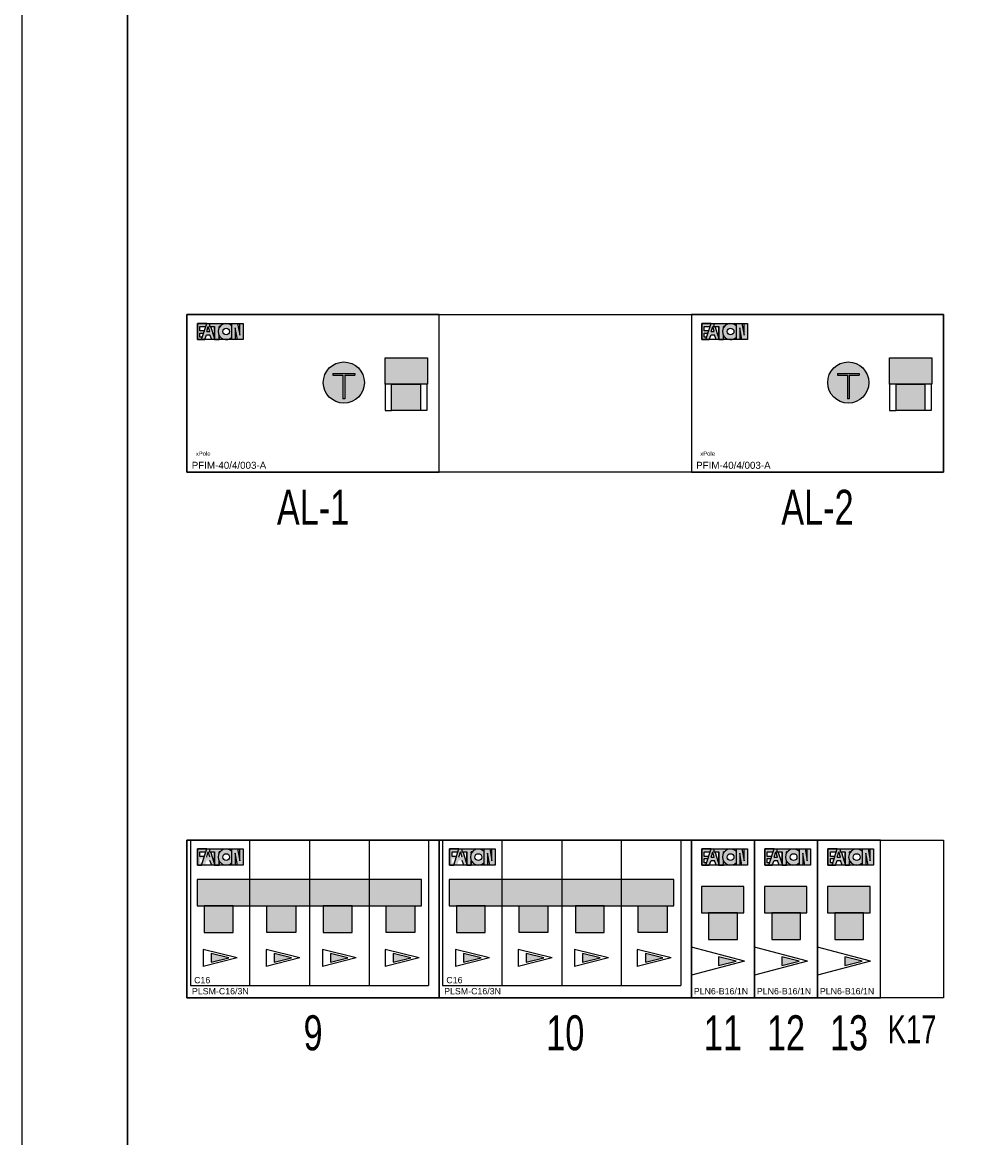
# Model space of a CAD drawing. Header units: millimetres. Extents: x -11050 to 27196, y -10809 to 18412.
# Tile 4 of 10: x -11050 to -8306, y 11876 to 15059. Entities that reach past the tile are written whole.
import ezdxf
from ezdxf.enums import TextEntityAlignment as Align

# ---------------------------------------------------------------- set-up
doc = ezdxf.new("R2010")
doc.units = ezdxf.units.MM
doc.header["$LTSCALE"] = 100
doc.linetypes.add('HIDDEN', pattern=[9.525, 6.35, -3.175])
doc.layers.add('EL$6----', color=7, linetype='Continuous')
doc.styles.add('Arial', font='arial.ttf')
doc.styles.get("Standard").update_dxf_attribs({"font": 'arial.ttf'})

# ---------------------------------------------------------------- blocks, each defined once
blk = doc.blocks.new('*U69')
for color, points in [(160, [(56.3, -26), (56.3, -25.3), (29.7, -25.3), (29.7, -71.2), (41.5, -71.2), (43.7, -64.4), (36.8, -64.4), (36.8, -52.8), (47.5, -52.8), (49.6, -46.4), (36.8, -46.4), (36.8, -33.6), (53.8, -33.6)]), (160, [(106, -26.1), (106, -25.3), (64.4, -25.3), (64.4, -33.6), (78.8, -33.6), (78.8, -71.2), (91.6, -71.2), (91.6, -59, -0.247607), (91.6, -37.5), (91.6, -33.6), (94.2, -33.6, -0.156025)]), (160, [(150.7, -58.9), (144.4, -25.3), (128.4, -25.3), (128.4, -71.2), (138, -71.2), (138, -37.6), (144.3, -71.2), (160.3, -71.2), (160.3, -25.3), (150.7, -25.3)]), (256, [(49.3, -283.6), (131.5, -283.6), (131.5, -207.8), (49.3, -207.8)])]:
    blk.add_hatch(color=color).paths.add_polyline_path(points)
h = blk.add_hatch(color=256)
h.paths.add_polyline_path([(68.1, -33.6), (64.4, -33.6), (64.4, -25.3), (56.5, -25.3), (41.5, -71.2), (51.1, -71.2), (56.1, -58), (65.7, -58), (70.8, -71.2), (78.8, -71.2), (78.8, -66.3)])
h.paths.add_polyline_path([(65.4, -48.6), (56.5, -48.6), (60.9, -33.6)], flags=16)
h = blk.add_hatch(color=256)
h.paths.add_polyline_path([(128.4, -64.1), (128.4, -32.4, 2.489681)])
h.paths.add_polyline_path([(102.3, -48.3, -1), (121.5, -48.3, -1)], flags=16)
h = blk.add_hatch(color=256)
h.dxf.hatch_style = 1
h.paths.add_polyline_path([(150, -132.6), (29, -132.6), (29, -207.8), (150, -207.8)])
h = blk.add_hatch(color=20)
h.dxf.hatch_style = 1
h.paths.add_polyline_path([(77.9, -333), (77.9, -358.1), (127.9, -345.6)])
at = {"color": 0}
blk.add_line((150, -207.4), (150, -132.6), dxfattribs=at)
blk.add_line((150, -207.4), (150, -132.6), dxfattribs=at)
blk.add_lwpolyline([(0, 0), (0, -450), (180, -450), (180, 0), (0, 0)], dxfattribs=at)
for points in [[(29.7, -25.3), (29.7, -71.2), (41.5, -71.2)], [(56.3, -26), (56.3, -25.3), (29.7, -25.3)], [(41.5, -71.2), (56.5, -25.3)], [(56.5, -25.3), (65.5, -25.3)], [(64.4, -25.3), (64.4, -33.6), (78.8, -33.6), (78.8, -71.2), (91.6, -71.2), (91.6, -59)], [(64.4, -25.3), (106, -25.3)], [(106, -25.3), (106, -26.1)], [(128.4, -71.2), (128.4, -25.3), (144.4, -25.3)], [(144.3, -71.2), (138, -37.6), (138, -71.2), (128.4, -71.2), (128.4, -25.3)], [(160.3, -25.3), (160.3, -71.2), (144.3, -71.2)], [(144.4, -25.3), (150.7, -58.9), (150.7, -25.3), (160.3, -25.3), (160.3, -71.2)], [(49.6, -46.4), (36.8, -46.4), (36.8, -33.6), (53.8, -33.6)], [(43.7, -64.4), (36.8, -64.4), (36.8, -52.8), (47.5, -52.8)], [(41.5, -71.2), (51.1, -71.2), (56.1, -58), (65.7, -58)], [(56.5, -48.6), (60.9, -33.6)], [(56.5, -48.6), (65.4, -48.6)], [(65.4, -48.6), (60.9, -33.6)], [(80.4, -71.2), (70.8, -71.2), (65.7, -58), (65.7, -58)], [(78.8, -66.3), (68.1, -33.6)], [(91.6, -59), (91.6, -71.2), (78.8, -71.2), (78.8, -33.6)], [(91.6, -37.5), (91.6, -33.6)], [(94.2, -33.6), (91.6, -33.6), (91.6, -37.5)], [(151.8, -345.6), (0, -305.9)], [(151.8, -345.6), (0, -385.2)]]:
    blk.add_lwpolyline(points)
for points in [[(29.7, -25.3), (160.3, -25.3), (160.3, -71.2), (29.7, -71.2)], [(77.9, -333), (77.9, -358.1), (127.9, -345.6)]]:
    blk.add_lwpolyline(points, close=True)
for points in [[(29, -207.8), (150, -207.8), (150, -132.6), (29, -132.6)], [(49.3, -283.6), (131.5, -283.6), (131.5, -207.8), (49.3, -207.8)], [(49.3, -283.6), (131.5, -283.6), (131.5, -207.8), (49.3, -207.8)]]:
    blk.add_lwpolyline(points, close=True, dxfattribs=at)
blk.add_circle((111.9, -48.3), 9.6)
blk.add_arc((111.9, -48.3), 22.9, 43.7665, 316.2335)
at = {"style": 'Arial'}
for tag, p in [('TYPENUMMER', (6.9, -440.3)), ('SCHAKELVERMOGEN', (47.8, -440.3))]:
    blk.add_attdef(tag, p, '', height=18, dxfattribs=at)
blk = doc.blocks.new('*U71')
for color, points in [(160, [(56.3, -26), (56.3, -25.3), (29.7, -25.3), (29.7, -71.2), (41.5, -71.2), (43.7, -64.4), (36.8, -64.4), (36.8, -52.8), (47.5, -52.8), (49.6, -46.4), (36.8, -46.4), (36.8, -33.6), (53.8, -33.6)]), (160, [(56.3, -26), (56.3, -25.3), (29.7, -25.3), (29.7, -71.2), (41.5, -71.2), (43.7, -64.4), (36.8, -64.4), (36.8, -52.8), (47.5, -52.8), (49.6, -46.4), (36.8, -46.4), (36.8, -33.6), (53.8, -33.6)]), (160, [(56.3, -26), (56.3, -25.3), (29.7, -25.3), (29.7, -71.2), (41.5, -71.2), (43.7, -64.4), (36.8, -64.4), (36.8, -52.8), (47.5, -52.8), (49.6, -46.4), (36.8, -46.4), (36.8, -33.6), (53.8, -33.6)]), (160, [(56.3, -26), (56.3, -25.3), (29.7, -25.3), (29.7, -71.2), (41.5, -71.2), (43.7, -64.4), (36.8, -64.4), (36.8, -52.8), (47.5, -52.8), (49.6, -46.4), (36.8, -46.4), (36.8, -33.6), (53.8, -33.6)]), (160, [(56.3, -26), (56.3, -25.3), (29.7, -25.3), (29.7, -71.2), (41.5, -71.2), (43.7, -64.4), (36.8, -64.4), (36.8, -52.8), (47.5, -52.8), (49.6, -46.4), (36.8, -46.4), (36.8, -33.6), (53.8, -33.6)]), (160, [(106, -26.1), (106, -25.3), (64.4, -25.3), (64.4, -33.6), (78.8, -33.6), (78.8, -71.2), (91.6, -71.2), (91.6, -59, -0.247607), (91.6, -37.5), (91.6, -33.6), (94.2, -33.6, -0.156025)]), (160, [(106, -26.1), (106, -25.3), (64.4, -25.3), (64.4, -33.6), (78.8, -33.6), (78.8, -71.2), (91.6, -71.2), (91.6, -59, -0.247607), (91.6, -37.5), (91.6, -33.6), (94.2, -33.6, -0.156025)]), (160, [(106, -26.1), (106, -25.3), (64.4, -25.3), (64.4, -33.6), (78.8, -33.6), (78.8, -71.2), (91.6, -71.2), (91.6, -59, -0.247607), (91.6, -37.5), (91.6, -33.6), (94.2, -33.6, -0.156025)]), (160, [(106, -26.1), (106, -25.3), (64.4, -25.3), (64.4, -33.6), (78.8, -33.6), (78.8, -71.2), (91.6, -71.2), (91.6, -59, -0.247607), (91.6, -37.5), (91.6, -33.6), (94.2, -33.6, -0.156025)]), (160, [(106, -26.1), (106, -25.3), (64.4, -25.3), (64.4, -33.6), (78.8, -33.6), (78.8, -71.2), (91.6, -71.2), (91.6, -59, -0.247607), (91.6, -37.5), (91.6, -33.6), (94.2, -33.6, -0.156025)]), (160, [(150.7, -58.9), (144.4, -25.3), (128.4, -25.3), (128.4, -71.2), (138, -71.2), (138, -37.6), (144.3, -71.2), (160.3, -71.2), (160.3, -25.3), (150.7, -25.3)]), (160, [(150.7, -58.9), (144.4, -25.3), (128.4, -25.3), (128.4, -71.2), (138, -71.2), (138, -37.6), (144.3, -71.2), (160.3, -71.2), (160.3, -25.3), (150.7, -25.3)]), (160, [(150.7, -58.9), (144.4, -25.3), (128.4, -25.3), (128.4, -71.2), (138, -71.2), (138, -37.6), (144.3, -71.2), (160.3, -71.2), (160.3, -25.3), (150.7, -25.3)]), (160, [(150.7, -58.9), (144.4, -25.3), (128.4, -25.3), (128.4, -71.2), (138, -71.2), (138, -37.6), (144.3, -71.2), (160.3, -71.2), (160.3, -25.3), (150.7, -25.3)]), (160, [(150.7, -58.9), (144.4, -25.3), (128.4, -25.3), (128.4, -71.2), (138, -71.2), (138, -37.6), (144.3, -71.2), (160.3, -71.2), (160.3, -25.3), (150.7, -25.3)]), (256, [(29, -187.8), (669.8, -187.8), (669.8, -112.7), (29, -112.7)]), (254, [(49.3, -263.6), (131.5, -263.6), (131.5, -187.8), (49.3, -187.8)]), (254, [(310.7, -263.6), (228.5, -263.6), (228.5, -187.8), (310.7, -187.8)]), (254, [(389.3, -263.6), (471.5, -263.6), (471.5, -187.8), (389.3, -187.8)]), (254, [(650.7, -263.6), (568.5, -263.6), (568.5, -187.8), (650.7, -187.8)])]:
    blk.add_hatch(color=color).paths.add_polyline_path(points)
h = blk.add_hatch(color=256)
h.paths.add_polyline_path([(68.1, -33.6), (64.4, -33.6), (64.4, -25.3), (56.5, -25.3), (41.5, -71.2), (51.1, -71.2), (56.1, -58), (65.7, -58), (70.8, -71.2), (78.8, -71.2), (78.8, -66.3)])
h.paths.add_polyline_path([(65.4, -48.6), (56.5, -48.6), (60.9, -33.6)], flags=16)
h = blk.add_hatch(color=256)
h.paths.add_polyline_path([(68.1, -33.6), (64.4, -33.6), (64.4, -25.3), (56.5, -25.3), (41.5, -71.2), (51.1, -71.2), (56.1, -58), (65.7, -58), (70.8, -71.2), (78.8, -71.2), (78.8, -66.3)])
h.paths.add_polyline_path([(65.4, -48.6), (56.5, -48.6), (60.9, -33.6)], flags=16)
h = blk.add_hatch(color=256)
h.paths.add_polyline_path([(68.1, -33.6), (64.4, -33.6), (64.4, -25.3), (56.5, -25.3), (41.5, -71.2), (51.1, -71.2), (56.1, -58), (65.7, -58), (70.8, -71.2), (78.8, -71.2), (78.8, -66.3)])
h.paths.add_polyline_path([(65.4, -48.6), (56.5, -48.6), (60.9, -33.6)], flags=16)
h = blk.add_hatch(color=256)
h.paths.add_polyline_path([(68.1, -33.6), (64.4, -33.6), (64.4, -25.3), (56.5, -25.3), (41.5, -71.2), (51.1, -71.2), (56.1, -58), (65.7, -58), (70.8, -71.2), (78.8, -71.2), (78.8, -66.3)])
h.paths.add_polyline_path([(65.4, -48.6), (56.5, -48.6), (60.9, -33.6)], flags=16)
h = blk.add_hatch(color=256)
h.paths.add_polyline_path([(68.1, -33.6), (64.4, -33.6), (64.4, -25.3), (56.5, -25.3), (41.5, -71.2), (51.1, -71.2), (56.1, -58), (65.7, -58), (70.8, -71.2), (78.8, -71.2), (78.8, -66.3)])
h.paths.add_polyline_path([(65.4, -48.6), (56.5, -48.6), (60.9, -33.6)], flags=16)
h = blk.add_hatch(color=256)
h.paths.add_polyline_path([(128.4, -64.1), (128.4, -32.4, 2.489681)])
h.paths.add_polyline_path([(102.3, -48.3, -1), (121.5, -48.3, -1)], flags=16)
h = blk.add_hatch(color=256)
h.paths.add_polyline_path([(128.4, -64.1), (128.4, -32.4, 2.489681)])
h.paths.add_polyline_path([(102.3, -48.3, -1), (121.5, -48.3, -1)], flags=16)
h = blk.add_hatch(color=256)
h.paths.add_polyline_path([(128.4, -64.1), (128.4, -32.4, 2.489681)])
h.paths.add_polyline_path([(102.3, -48.3, -1), (121.5, -48.3, -1)], flags=16)
h = blk.add_hatch(color=256)
h.paths.add_polyline_path([(128.4, -64.1), (128.4, -32.4, 2.489681)])
h.paths.add_polyline_path([(102.3, -48.3, -1), (121.5, -48.3, -1)], flags=16)
h = blk.add_hatch(color=256)
h.paths.add_polyline_path([(128.4, -64.1), (128.4, -32.4, 2.489681)])
h.paths.add_polyline_path([(102.3, -48.3, -1), (121.5, -48.3, -1)], flags=16)
h = blk.add_hatch(color=72)
h.dxf.hatch_style = 1
h.paths.add_polyline_path([(69.6, -323.6), (69.6, -348.7), (119.6, -336.2)])
h = blk.add_hatch(color=20)
h.dxf.hatch_style = 1
h.paths.add_polyline_path([(69.6, -323.6), (69.6, -348.7), (119.6, -336.2)])
h = blk.add_hatch(color=20)
h.dxf.hatch_style = 1
h.paths.add_polyline_path([(69.6, -323.6), (69.6, -348.7), (119.6, -336.2)])
h = blk.add_hatch(color=72)
h.dxf.hatch_style = 1
h.paths.add_polyline_path([(69.6, -323.6), (69.6, -348.7), (119.6, -336.2)])
h = blk.add_hatch(color=20)
h.dxf.hatch_style = 1
h.paths.add_polyline_path([(69.6, -323.6), (69.6, -348.7), (119.6, -336.2)])
h = blk.add_hatch(color=20)
h.dxf.hatch_style = 1
h.paths.add_polyline_path([(69.6, -323.6), (69.6, -348.7), (119.6, -336.2)])
h = blk.add_hatch(color=72)
h.dxf.hatch_style = 1
h.paths.add_polyline_path([(248.8, -323.6), (248.8, -348.7), (298.8, -336.2)])
h = blk.add_hatch(color=20)
h.dxf.hatch_style = 1
h.paths.add_polyline_path([(248.8, -323.6), (248.8, -348.7), (298.8, -336.2)])
h = blk.add_hatch(color=20)
h.dxf.hatch_style = 1
h.paths.add_polyline_path([(248.8, -323.6), (248.8, -348.7), (298.8, -336.2)])
h = blk.add_hatch(color=72)
h.dxf.hatch_style = 1
h.paths.add_polyline_path([(248.8, -323.6), (248.8, -348.7), (298.8, -336.2)])
h = blk.add_hatch(color=20)
h.dxf.hatch_style = 1
h.paths.add_polyline_path([(248.8, -323.6), (248.8, -348.7), (298.8, -336.2)])
h = blk.add_hatch(color=20)
h.dxf.hatch_style = 1
h.paths.add_polyline_path([(248.8, -323.6), (248.8, -348.7), (298.8, -336.2)])
h = blk.add_hatch(color=72)
h.dxf.hatch_style = 1
h.paths.add_polyline_path([(409.6, -323.6), (409.6, -348.7), (459.6, -336.2)])
h = blk.add_hatch(color=20)
h.dxf.hatch_style = 1
h.paths.add_polyline_path([(409.6, -323.6), (409.6, -348.7), (459.6, -336.2)])
h = blk.add_hatch(color=20)
h.dxf.hatch_style = 1
h.paths.add_polyline_path([(409.6, -323.6), (409.6, -348.7), (459.6, -336.2)])
h = blk.add_hatch(color=72)
h.dxf.hatch_style = 1
h.paths.add_polyline_path([(409.6, -323.6), (409.6, -348.7), (459.6, -336.2)])
h = blk.add_hatch(color=20)
h.dxf.hatch_style = 1
h.paths.add_polyline_path([(409.6, -323.6), (409.6, -348.7), (459.6, -336.2)])
h = blk.add_hatch(color=20)
h.dxf.hatch_style = 1
h.paths.add_polyline_path([(409.6, -323.6), (409.6, -348.7), (459.6, -336.2)])
h = blk.add_hatch(color=72)
h.dxf.hatch_style = 1
h.paths.add_polyline_path([(588.8, -323.6), (588.8, -348.7), (638.8, -336.2)])
h = blk.add_hatch(color=20)
h.dxf.hatch_style = 1
h.paths.add_polyline_path([(588.8, -323.6), (588.8, -348.7), (638.8, -336.2)])
h = blk.add_hatch(color=20)
h.dxf.hatch_style = 1
h.paths.add_polyline_path([(588.8, -323.6), (588.8, -348.7), (638.8, -336.2)])
h = blk.add_hatch(color=72)
h.dxf.hatch_style = 1
h.paths.add_polyline_path([(588.8, -323.6), (588.8, -348.7), (638.8, -336.2)])
h = blk.add_hatch(color=20)
h.dxf.hatch_style = 1
h.paths.add_polyline_path([(588.8, -323.6), (588.8, -348.7), (638.8, -336.2)])
h = blk.add_hatch(color=20)
h.dxf.hatch_style = 1
h.paths.add_polyline_path([(588.8, -323.6), (588.8, -348.7), (638.8, -336.2)])
at = {"color": 0}
for p, q in [((10, 0), (10, -415)), ((690, 0), (690, -415)), ((180, -187.5), (180, -112.7)), ((180, -187.5), (180, -112.7)), ((180, -187.5), (180, -112.7)), ((180, -187.5), (180, -112.7)), ((180, -187.5), (180, -112.7)), ((180, -187.5), (180, -112.7)), ((180, -187.5), (180, -112.7)), ((180, -187.5), (180, -112.7)), ((180, -187.5), (180, -112.7)), ((180, -187.5), (180, -112.7)), ((10, -415), (690, -415))]:
    blk.add_line(p, q, dxfattribs=at)
at = {"color": 0, "linetype": 'HIDDEN', "ltscale": 0.001}
for p, q in [((180, -415), (180, 0)), ((350, 0), (350, -415)), ((519.8, 0), (519.8, -415))]:
    blk.add_line(p, q, dxfattribs=at)
at = {"color": 0}
blk.add_lwpolyline([(0, 0), (0, -450), (720, -450), (720, 0), (0, 0)], dxfattribs=at)
for points in [[(29.7, -25.3), (29.7, -71.2), (41.5, -71.2)], [(56.3, -26), (56.3, -25.3), (29.7, -25.3)], [(29.7, -25.3), (29.7, -71.2), (41.5, -71.2)], [(56.3, -26), (56.3, -25.3), (29.7, -25.3)], [(29.7, -25.3), (29.7, -71.2), (41.5, -71.2)], [(56.3, -26), (56.3, -25.3), (29.7, -25.3)], [(29.7, -25.3), (29.7, -71.2), (41.5, -71.2)], [(56.3, -26), (56.3, -25.3), (29.7, -25.3)], [(29.7, -25.3), (29.7, -71.2), (41.5, -71.2)], [(56.3, -26), (56.3, -25.3), (29.7, -25.3)], [(41.5, -71.2), (56.5, -25.3)], [(41.5, -71.2), (56.5, -25.3)], [(41.5, -71.2), (56.5, -25.3)], [(41.5, -71.2), (56.5, -25.3)], [(41.5, -71.2), (56.5, -25.3)], [(56.5, -25.3), (65.5, -25.3)], [(56.5, -25.3), (65.5, -25.3)], [(56.5, -25.3), (65.5, -25.3)], [(56.5, -25.3), (65.5, -25.3)], [(56.5, -25.3), (65.5, -25.3)], [(64.4, -25.3), (64.4, -33.6), (78.8, -33.6), (78.8, -71.2), (91.6, -71.2), (91.6, -59)], [(64.4, -25.3), (106, -25.3)], [(64.4, -25.3), (64.4, -33.6), (78.8, -33.6), (78.8, -71.2), (91.6, -71.2), (91.6, -59)], [(64.4, -25.3), (106, -25.3)], [(64.4, -25.3), (64.4, -33.6), (78.8, -33.6), (78.8, -71.2), (91.6, -71.2), (91.6, -59)], [(64.4, -25.3), (106, -25.3)], [(64.4, -25.3), (64.4, -33.6), (78.8, -33.6), (78.8, -71.2), (91.6, -71.2), (91.6, -59)], [(64.4, -25.3), (106, -25.3)], [(64.4, -25.3), (64.4, -33.6), (78.8, -33.6), (78.8, -71.2), (91.6, -71.2), (91.6, -59)], [(64.4, -25.3), (106, -25.3)], [(106, -25.3), (106, -26.1)], [(106, -25.3), (106, -26.1)], [(106, -25.3), (106, -26.1)], [(106, -25.3), (106, -26.1)], [(106, -25.3), (106, -26.1)], [(128.4, -71.2), (128.4, -25.3), (144.4, -25.3)], [(144.3, -71.2), (138, -37.6), (138, -71.2), (128.4, -71.2), (128.4, -25.3)], [(128.4, -71.2), (128.4, -25.3), (144.4, -25.3)], [(144.3, -71.2), (138, -37.6), (138, -71.2), (128.4, -71.2), (128.4, -25.3)], [(128.4, -71.2), (128.4, -25.3), (144.4, -25.3)], [(144.3, -71.2), (138, -37.6), (138, -71.2), (128.4, -71.2), (128.4, -25.3)], [(128.4, -71.2), (128.4, -25.3), (144.4, -25.3)], [(144.3, -71.2), (138, -37.6), (138, -71.2), (128.4, -71.2), (128.4, -25.3)], [(128.4, -71.2), (128.4, -25.3), (144.4, -25.3)], [(144.3, -71.2), (138, -37.6), (138, -71.2), (128.4, -71.2), (128.4, -25.3)], [(160.3, -25.3), (160.3, -71.2), (144.3, -71.2)], [(160.3, -25.3), (160.3, -71.2), (144.3, -71.2)], [(160.3, -25.3), (160.3, -71.2), (144.3, -71.2)], [(160.3, -25.3), (160.3, -71.2), (144.3, -71.2)], [(160.3, -25.3), (160.3, -71.2), (144.3, -71.2)], [(144.4, -25.3), (150.7, -58.9), (150.7, -25.3), (160.3, -25.3), (160.3, -71.2)], [(144.4, -25.3), (150.7, -58.9), (150.7, -25.3), (160.3, -25.3), (160.3, -71.2)], [(144.4, -25.3), (150.7, -58.9), (150.7, -25.3), (160.3, -25.3), (160.3, -71.2)], [(144.4, -25.3), (150.7, -58.9), (150.7, -25.3), (160.3, -25.3), (160.3, -71.2)], [(144.4, -25.3), (150.7, -58.9), (150.7, -25.3), (160.3, -25.3), (160.3, -71.2)], [(49.6, -46.4), (36.8, -46.4), (36.8, -33.6), (53.8, -33.6)], [(49.6, -46.4), (36.8, -46.4), (36.8, -33.6), (53.8, -33.6)], [(49.6, -46.4), (36.8, -46.4), (36.8, -33.6), (53.8, -33.6)], [(49.6, -46.4), (36.8, -46.4), (36.8, -33.6), (53.8, -33.6)], [(49.6, -46.4), (36.8, -46.4), (36.8, -33.6), (53.8, -33.6)], [(56.5, -48.6), (60.9, -33.6)], [(56.5, -48.6), (60.9, -33.6)], [(56.5, -48.6), (60.9, -33.6)], [(56.5, -48.6), (60.9, -33.6)], [(56.5, -48.6), (60.9, -33.6)], [(65.4, -48.6), (60.9, -33.6)], [(65.4, -48.6), (60.9, -33.6)], [(65.4, -48.6), (60.9, -33.6)], [(65.4, -48.6), (60.9, -33.6)], [(65.4, -48.6), (60.9, -33.6)], [(80.4, -71.2), (70.8, -71.2), (65.7, -58), (65.7, -58)], [(80.4, -71.2), (70.8, -71.2), (65.7, -58), (65.7, -58)], [(80.4, -71.2), (70.8, -71.2), (65.7, -58), (65.7, -58)], [(80.4, -71.2), (70.8, -71.2), (65.7, -58), (65.7, -58)], [(80.4, -71.2), (70.8, -71.2), (65.7, -58), (65.7, -58)], [(78.8, -66.3), (68.1, -33.6)], [(78.8, -66.3), (68.1, -33.6)], [(78.8, -66.3), (68.1, -33.6)], [(78.8, -66.3), (68.1, -33.6)], [(78.8, -66.3), (68.1, -33.6)], [(91.6, -59), (91.6, -71.2), (78.8, -71.2), (78.8, -33.6)], [(91.6, -59), (91.6, -71.2), (78.8, -71.2), (78.8, -33.6)], [(91.6, -59), (91.6, -71.2), (78.8, -71.2), (78.8, -33.6)], [(91.6, -59), (91.6, -71.2), (78.8, -71.2), (78.8, -33.6)], [(91.6, -59), (91.6, -71.2), (78.8, -71.2), (78.8, -33.6)], [(91.6, -37.5), (91.6, -33.6)], [(94.2, -33.6), (91.6, -33.6), (91.6, -37.5)], [(91.6, -37.5), (91.6, -33.6)], [(94.2, -33.6), (91.6, -33.6), (91.6, -37.5)], [(91.6, -37.5), (91.6, -33.6)], [(94.2, -33.6), (91.6, -33.6), (91.6, -37.5)], [(91.6, -37.5), (91.6, -33.6)], [(94.2, -33.6), (91.6, -33.6), (91.6, -37.5)], [(91.6, -37.5), (91.6, -33.6)], [(94.2, -33.6), (91.6, -33.6), (91.6, -37.5)], [(143.5, -336.2), (46.5, -311.8)], [(46.5, -311.8), (46.5, -360.5)], [(322.7, -336.2), (225.7, -311.8)], [(225.7, -311.8), (225.7, -360.5)], [(483.5, -336.2), (386.5, -311.8)], [(386.5, -311.8), (386.5, -360.5)], [(662.7, -336.2), (565.7, -311.8)], [(565.7, -311.8), (565.7, -360.5)], [(143.5, -336.2), (46.5, -360.5)], [(322.7, -336.2), (225.7, -360.5)], [(483.5, -336.2), (386.5, -360.5)], [(662.7, -336.2), (565.7, -360.5)]]:
    blk.add_lwpolyline(points)
for points in [[(29.7, -25.3), (160.3, -25.3), (160.3, -71.2), (29.7, -71.2)], [(29.7, -25.3), (160.3, -25.3), (160.3, -71.2), (29.7, -71.2)], [(29.7, -25.3), (160.3, -25.3), (160.3, -71.2), (29.7, -71.2)], [(29.7, -25.3), (160.3, -25.3), (160.3, -71.2), (29.7, -71.2)], [(29.7, -25.3), (160.3, -25.3), (160.3, -71.2), (29.7, -71.2)], [(69.6, -323.6), (69.6, -348.7), (119.6, -336.2)], [(69.6, -323.6), (69.6, -348.7), (119.6, -336.2)], [(69.6, -323.6), (69.6, -348.7), (119.6, -336.2)], [(69.6, -323.6), (69.6, -348.7), (119.6, -336.2)], [(69.6, -323.6), (69.6, -348.7), (119.6, -336.2)], [(248.8, -323.6), (248.8, -348.7), (298.8, -336.2)], [(248.8, -323.6), (248.8, -348.7), (298.8, -336.2)], [(248.8, -323.6), (248.8, -348.7), (298.8, -336.2)], [(248.8, -323.6), (248.8, -348.7), (298.8, -336.2)], [(248.8, -323.6), (248.8, -348.7), (298.8, -336.2)], [(409.6, -323.6), (409.6, -348.7), (459.6, -336.2)], [(409.6, -323.6), (409.6, -348.7), (459.6, -336.2)], [(409.6, -323.6), (409.6, -348.7), (459.6, -336.2)], [(409.6, -323.6), (409.6, -348.7), (459.6, -336.2)], [(409.6, -323.6), (409.6, -348.7), (459.6, -336.2)], [(588.8, -323.6), (588.8, -348.7), (638.8, -336.2)], [(588.8, -323.6), (588.8, -348.7), (638.8, -336.2)], [(588.8, -323.6), (588.8, -348.7), (638.8, -336.2)], [(588.8, -323.6), (588.8, -348.7), (638.8, -336.2)], [(588.8, -323.6), (588.8, -348.7), (638.8, -336.2)]]:
    blk.add_lwpolyline(points, close=True)
for points in [[(29, -187.8), (669.8, -187.8), (669.8, -112.7), (29, -112.7)], [(49.3, -263.6), (131.5, -263.6), (131.5, -187.8), (49.3, -187.8)], [(310.7, -263.6), (228.5, -263.6), (228.5, -187.8), (310.7, -187.8)], [(389.3, -263.6), (471.5, -263.6), (471.5, -187.8), (389.3, -187.8)], [(650.7, -263.6), (568.5, -263.6), (568.5, -187.8), (650.7, -187.8)]]:
    blk.add_lwpolyline(points, close=True, dxfattribs=at)
blk.add_circle((111.9, -48.3), 9.6)
blk.add_circle((111.9, -48.3), 9.6)
blk.add_circle((111.9, -48.3), 9.6)
blk.add_circle((111.9, -48.3), 9.6)
blk.add_circle((111.9, -48.3), 9.6)
blk.add_arc((111.9, -48.3), 22.9, 43.7665, 316.2335)
blk.add_arc((111.9, -48.3), 22.9, 43.7665, 316.2335)
blk.add_arc((111.9, -48.3), 22.9, 43.7665, 316.2335)
blk.add_arc((111.9, -48.3), 22.9, 43.7665, 316.2335)
blk.add_arc((111.9, -48.3), 22.9, 43.7665, 316.2335)
at = {"style": 'Arial'}
for tag, p in [('TYPE', (20.5, -408.6)), ('TYPENUMMER', (14.3, -440.3))]:
    blk.add_attdef(tag, p, '', height=18, dxfattribs=at)
blk = doc.blocks.new('Eaton 3 fase ALS')
for color, points in [(160, [(56.3, -26), (56.3, -25.3), (29.7, -25.3), (29.7, -71.2), (41.5, -71.2), (43.7, -64.4), (36.8, -64.4), (36.8, -52.8), (47.5, -52.8), (49.6, -46.4), (36.8, -46.4), (36.8, -33.6), (53.8, -33.6)]), (160, [(106, -26.1), (106, -25.3), (64.4, -25.3), (64.4, -33.6), (78.8, -33.6), (78.8, -71.2), (91.6, -71.2), (91.6, -59, -0.247607), (91.6, -37.5), (91.6, -33.6), (94.2, -33.6, -0.156025)]), (160, [(150.7, -58.9), (144.4, -25.3), (128.4, -25.3), (128.4, -71.2), (138, -71.2), (138, -37.6), (144.3, -71.2), (160.3, -71.2), (160.3, -25.3), (150.7, -25.3)]), (0, [(666.5, -274), (584.3, -274), (584.3, -198.2), (666.5, -198.2)])]:
    blk.add_hatch(color=color).paths.add_polyline_path(points)
h = blk.add_hatch(color=256)
h.paths.add_polyline_path([(68.1, -33.6), (64.4, -33.6), (64.4, -25.3), (56.5, -25.3), (41.5, -71.2), (51.1, -71.2), (56.1, -58), (65.7, -58), (70.8, -71.2), (78.8, -71.2), (78.8, -66.3)])
h.paths.add_polyline_path([(65.4, -48.6), (56.5, -48.6), (60.9, -33.6)], flags=16)
h = blk.add_hatch(color=256)
h.paths.add_polyline_path([(128.4, -64.1), (128.4, -32.4, 2.489681)])
h.paths.add_polyline_path([(102.3, -48.3, -1), (121.5, -48.3, -1)], flags=16)
h = blk.add_hatch(color=0)
h.dxf.hatch_style = 1
h.paths.add_polyline_path([(565.8, -123.1), (686.8, -123.1), (686.8, -198.2), (565.8, -198.2)])
h = blk.add_hatch(color=51)
h.dxf.hatch_style = 1
h.paths.add_polyline_path([(389.2, -193.8, 1), (506.5, -193.8, 1)])
h.paths.add_polyline_path([(478.9, -168.2), (478.9, -173.2), (450.4, -173.2), (450.4, -240.5), (445.4, -240.5), (445.4, -173.2), (416.9, -173.2), (416.9, -168.2)], flags=0)
h.paths.add_polyline_path([(478.9, -168.2), (416.9, -168.2), (416.9, -173.2), (445.4, -173.2), (445.4, -240.5), (450.4, -240.5), (450.4, -173.2), (478.9, -173.2)], flags=16)
at = {"color": 0}
blk.add_line((565.8, -197.9), (565.8, -123.1), dxfattribs=at)
blk.add_line((565.8, -197.9), (565.8, -123.1), dxfattribs=at)
blk.add_lwpolyline([(0, 0), (0, -450), (720, -450), (720, 0), (0, 0)], dxfattribs=at)
for points in [[(29.7, -25.3), (29.7, -71.2), (41.5, -71.2)], [(56.3, -26), (56.3, -25.3), (29.7, -25.3)], [(41.5, -71.2), (56.5, -25.3)], [(56.5, -25.3), (65.5, -25.3)], [(64.4, -25.3), (64.4, -33.6), (78.8, -33.6), (78.8, -71.2), (91.6, -71.2), (91.6, -59)], [(64.4, -25.3), (106, -25.3)], [(106, -25.3), (106, -26.1)], [(128.4, -71.2), (128.4, -25.3), (144.4, -25.3)], [(144.3, -71.2), (138, -37.6), (138, -71.2), (128.4, -71.2), (128.4, -25.3)], [(160.3, -25.3), (160.3, -71.2), (144.3, -71.2)], [(144.4, -25.3), (150.7, -58.9), (150.7, -25.3), (160.3, -25.3), (160.3, -71.2)], [(49.6, -46.4), (36.8, -46.4), (36.8, -33.6), (53.8, -33.6)], [(43.7, -64.4), (36.8, -64.4), (36.8, -52.8), (47.5, -52.8)], [(41.5, -71.2), (51.1, -71.2), (56.1, -58), (65.7, -58)], [(56.5, -48.6), (60.9, -33.6)], [(56.5, -48.6), (65.4, -48.6)], [(65.4, -48.6), (60.9, -33.6)], [(80.4, -71.2), (70.8, -71.2), (65.7, -58), (65.7, -58)], [(78.8, -66.3), (68.1, -33.6)], [(91.6, -59), (91.6, -71.2), (78.8, -71.2), (78.8, -33.6)], [(91.6, -37.5), (91.6, -33.6)], [(94.2, -33.6), (91.6, -33.6), (91.6, -37.5)]]:
    blk.add_lwpolyline(points)
blk.add_lwpolyline([(29.7, -25.3), (160.3, -25.3), (160.3, -71.2), (29.7, -71.2)], close=True)
for points in [[(686.8, -198.2), (565.8, -198.2), (565.8, -123.1), (686.8, -123.1)], [(666.5, -274), (584.3, -274), (584.3, -198.2), (666.5, -198.2)], [(666.5, -274), (584.3, -274), (584.3, -198.2), (666.5, -198.2)]]:
    blk.add_lwpolyline(points, close=True, dxfattribs=at)
at = {"flags": 128}
for points in [[(416.9, -168.2), (478.9, -168.2)], [(416.9, -168.2), (416.9, -173.2)], [(416.9, -173.2), (445.4, -173.2)], [(445.4, -173.2), (445.4, -240.5)], [(450.4, -173.2), (450.4, -240.5)], [(450.4, -173.2), (478.9, -173.2)], [(478.9, -168.2), (478.9, -173.2)], [(450.4, -240.5), (445.4, -240.5)]]:
    blk.add_lwpolyline(points, dxfattribs=at)
at = {"color": 7, "flags": 128}
for points in [[(565.8, -198.2), (565.8, -274), (584.3, -274)], [(685, -198.2), (685, -274), (666.5, -274)]]:
    blk.add_lwpolyline(points, dxfattribs=at)
for centre, radius in [((111.9, -48.3), 9.6), ((447.9, -193.8), 58.7)]:
    blk.add_circle(centre, radius)
blk.add_arc((111.9, -48.3), 22.9, 43.7665, 316.2335)
at = {"color": 160, "insert": (25.4, -390.8), "char_height": 12, "attachment_point": 1, "style": 'Arial'}
blk.add_mtext_dynamic_manual_height_columns('xPole', width=43.849, gutter_width=60, heights=[0], dxfattribs=at)
at = {"style": 'Arial'}
for tag, p in [('TYPENUMMER', (13.6, -440)), ('VERMOGEN', (179.3, -440))]:
    blk.add_attdef(tag, p, '', height=20, dxfattribs=at)

msp = doc.modelspace()

# ---------------------------------------------------------------- linework, layer by layer
at = {"layer": 'EL$6----', "color": 7}
for p, q in [((-10750, 17750), (-10750, 5750)), ((-10750, 10250), (-10750, 16250))]:
    msp.add_line(p, q, dxfattribs=at)
at = {"layer": 'EL$6----'}
msp.add_lwpolyline([(-5500, 5500), (-11050, 5500), (-11050, 18000), (-5500, 18000)], close=True, dxfattribs=at)
at = {"layer": 'EL$6----', "color": 7}
for points in [[(-10580, 14225), (-8420, 14225), (-8420, 13775), (-10580, 13775)], [(-10580, 12725), (-8420, 12725), (-8420, 12275), (-10580, 12275)]]:
    msp.add_lwpolyline(points, close=True, dxfattribs=at)

# ---------------------------------------------------------------- block references
at = {"layer": 'EL$6----'}
for name, p, values in [('Eaton 3 fase ALS', (-10580, 14225), {'TYPENUMMER': 'PFIM-40/4/003-A'}), ('Eaton 3 fase ALS', (-9140, 14225), {'TYPENUMMER': 'PFIM-40/4/003-A'}), ('*U71', (-10580, 12725), {'TYPE': 'C16', 'TYPENUMMER': 'PLSM-C16/3N'}), ('*U71', (-9860, 12725), {'TYPE': 'C16', 'TYPENUMMER': 'PLSM-C16/3N'})]:
    msp.add_blockref(name, p, dxfattribs=at).add_auto_attribs(values)
ref = msp.add_blockref('*U69', (-9140, 12725), dxfattribs=at)
ref.add_attrib('TYPENUMMER', 'PLN6-B16/1N', (-9133.1, 12284.7), dxfattribs={"layer": '0', "height": 18, "style": 'Arial'})
ref = msp.add_blockref('*U69', (-8960, 12725), dxfattribs=at)
ref.add_attrib('TYPENUMMER', 'PLN6-B16/1N', (-8953.1, 12284.7), dxfattribs={"layer": '0', "height": 18, "style": 'Arial'})
ref = msp.add_blockref('*U69', (-8780, 12725), dxfattribs=at)
ref.add_attrib('TYPENUMMER', 'PLN6-B16/1N', (-8773.1, 12284.7), dxfattribs={"layer": '0', "height": 18, "style": 'Arial'})

# ---------------------------------------------------------------- texts
at = {"layer": 'EL$6----', "color": 7, "width": 0.7}
for s, height, p in [('AL-1', 100, (-10220, 13675)), ('AL-2', 100, (-8780, 13675)), ('9', 100, (-10220, 12175)), ('10', 100, (-9500, 12175)), ('12', 100, (-8870, 12175)), ('13', 100, (-8690, 12175)), ('11', 100, (-9050, 12175)), ('K17', 80, (-8510, 12185.3))]:
    msp.add_text(s, height=height, dxfattribs=at).set_placement(p, align=Align.MIDDLE_CENTER)

doc.saveas('drawing.dxf')
